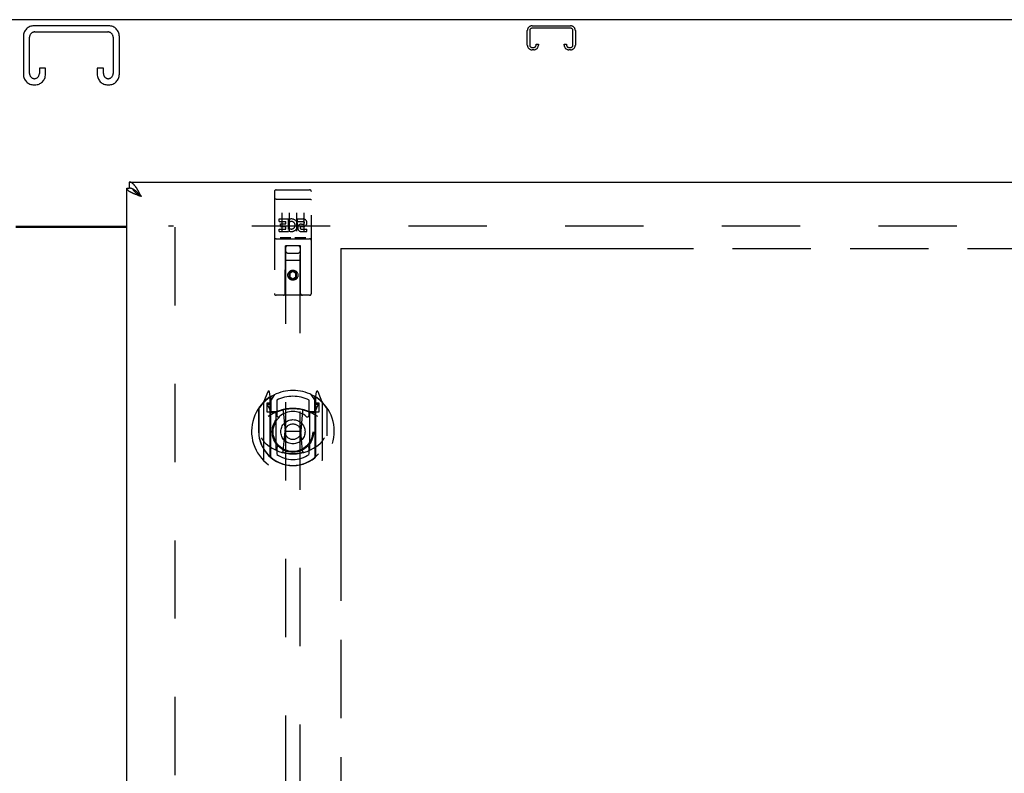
# Model space of a CAD drawing. Header units: inches. Extents: x 0 to 241, y 0 to 156.
# Tile 13 of 21: x 76 to 92, y 101 to 114. Entities that reach past the tile are written whole.
import ezdxf

# ---------------------------------------------------------------- set-up
doc = ezdxf.new("R2010")
doc.units = ezdxf.units.IN
doc.header["$LTSCALE"] = 13.26
doc.header["$MEASUREMENT"] = 0
doc.linetypes.add('HIDDEN', pattern=[0.2, 0.1, -0.1])
doc.linetypes.add('PHANTOM', pattern=[0.8, 0.45, -0.05, 0.1, -0.05, 0.1, -0.05])
doc.layers.get('0').update_dxf_attribs({"linetype": 'CONTINUOUS'})
for name, color, linetype in [('02___PRT_ALL_AXES', 7, 'CONTINUOUS'), ('AVAILABLE_DOOR_SPACE', 7, 'CONTINUOUS'), ('DEFAULT_2', 8, 'HIDDEN'), ('DIMENSIONS', 7, 'CONTINUOUS')]:
    doc.layers.add(name, color=color, linetype=linetype)
doc.styles.get("Standard").update_dxf_attribs({"font": 'arial.ttf'})
doc.dimstyles.new('DIMSTYLE_2', dxfattribs={"dimtxt": 1.106182, "dimasz": 1.418182, "dimexe": 0.09, "dimexo": 0.07, "dimgap": 0.039, "dimtad": 0, "dimtih": 1, "dimtoh": 1, "dimzin": 4, "dimdsep": 46, "dimtxsty": 'Standard', "dimblk": '_FILLED', "dimblk1": '_FILLED', "dimblk2": '_FILLED', "dimcen": 0.09, "dimazin": 1, "dimtfac": 1, "dimtdec": 3, "dimtofl": 0, "dimtmove": 0, "dimatfit": 3, "dimldrblk": '_FILLED', "dimfxl": 1, "dimtolj": 1, "dimtzin": 4, "dimarcsym": 0})

# ---------------------------------------------------------------- blocks, each defined once
blk = doc.blocks.new('_FILLED')
at = {"color": 0, "linetype": 'ByBlock'}
blk.add_solid([(0, 0), (-1, 0.2), (-1, -0.2)], dxfattribs=at)
blk = doc.blocks.new('*D13')
at = {"layer": 'DIMENSIONS', "color": 2, "linetype": 'Continuous'}
for p, q in [((77.413, 98.495), (74.577, 98.495)), ((81.038, 98.495), (83.618, 98.495))]:
    blk.add_line(p, q, dxfattribs=at)
at = {"layer": 'DIMENSIONS', "color": 2, "linetype": 'Continuous', "xscale": 1.4181818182, "yscale": 1.4181818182, "zscale": 1.4181818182}
blk.add_blockref('_FILLED', (77.413, 98.495), dxfattribs=at)
at = {"layer": 'DIMENSIONS', "color": 2, "linetype": 'Continuous', "xscale": 1.4181818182, "yscale": 1.4181818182, "zscale": 1.4181818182, "rotation": 180}
blk.add_blockref('_FILLED', (81.038, 98.495), dxfattribs=at)
at = {"layer": 'DIMENSIONS', "color": 2, "linetype": 'Continuous', "insert": (84.171, 99.048), "char_height": 1.1062, "width": 3.00602, "attachment_point": 1, "line_spacing_factor": 0.9}
blk.add_mtext('3.63', dxfattribs=at)
blk = doc.blocks.new('*D14')
at = {"layer": 'DIMENSIONS', "color": 2, "linetype": 'Continuous'}
for p, q in [((71.913, 96.629), (69.614, 96.629)), ((75.538, 96.629), (78.375, 96.629))]:
    blk.add_line(p, q, dxfattribs=at)
at = {"layer": 'DIMENSIONS', "color": 2, "linetype": 'Continuous', "xscale": 1.4181818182, "yscale": 1.4181818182, "zscale": 1.4181818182}
blk.add_blockref('_FILLED', (71.913, 96.629), dxfattribs=at)
at = {"layer": 'DIMENSIONS', "color": 2, "linetype": 'Continuous', "xscale": 1.4181818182, "yscale": 1.4181818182, "zscale": 1.4181818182, "rotation": 180}
blk.add_blockref('_FILLED', (75.538, 96.629), dxfattribs=at)
at = {"layer": 'DIMENSIONS', "color": 2, "linetype": 'Continuous', "insert": (69.061, 97.182), "char_height": 1.1062, "width": 3.00602, "attachment_point": 3, "line_spacing_factor": 0.9}
blk.add_mtext('3.63', dxfattribs=at)

msp = doc.modelspace()

# ---------------------------------------------------------------- linework, layer by layer
at = {"color": 3, "linetype": 'Continuous'}
for p, q in [((106.424, 113.982), (46.528, 113.982)), ((77.455, 111.232), (106.059, 111.232)), ((77.413, 48.836), (77.413, 111.128)), ((77.571, 111.019), (77.56, 111.023)), ((77.582, 111.014), (77.571, 111.019)), ((77.594, 111.01), (77.582, 111.014)), ((77.623, 111.053), (77.617, 111.065)), ((77.63, 111.041), (77.623, 111.053)), ((77.637, 111.029), (77.63, 111.041)), ((77.647, 111.01), (77.637, 111.029)), ((77.66, 110.985), (77.647, 111.01)), ((77.606, 111.005), (77.594, 111.01)), ((77.618, 111.001), (77.606, 111.005)), ((77.636, 110.994), (77.618, 111.001)), ((77.66, 110.985), (77.636, 110.994)), ((75.538, 110.482), (77.413, 110.482)), ((75.538, 110.467), (77.413, 110.467))]:
    msp.add_line(p, q, dxfattribs=at)
at = {"color": 7, "linetype": 'Continuous'}
for p, q in [((77.455, 111.232), (77.455, 111.128)), ((77.413, 111.128), (77.455, 111.128)), ((77.52, 111.111), (77.517, 111.112)), ((77.62, 111.028), (77.614, 111.035)), ((77.627, 111.021), (77.62, 111.028)), ((77.633, 111.014), (77.627, 111.021)), ((77.643, 111.003), (77.633, 111.014)), ((77.634, 111.002), (77.626, 111.007)), ((77.643, 110.996), (77.634, 111.002)), ((77.66, 110.985), (77.643, 111.003)), ((77.66, 110.985), (77.643, 110.996))]:
    msp.add_line(p, q, dxfattribs=at)
at = {"color": 3, "linetype": 'Continuous'}
for points in [[(77.581, 111.126), (77.577, 111.131), (77.574, 111.136), (77.571, 111.141), (77.567, 111.146), (77.564, 111.151), (77.561, 111.155), (77.557, 111.16), (77.554, 111.164), (77.551, 111.168), (77.548, 111.172), (77.544, 111.176), (77.541, 111.18), (77.538, 111.184), (77.534, 111.188), (77.531, 111.191), (77.528, 111.195), (77.524, 111.198), (77.521, 111.201), (77.518, 111.204), (77.515, 111.207), (77.511, 111.209), (77.508, 111.212), (77.505, 111.214), (77.501, 111.217), (77.498, 111.219), (77.495, 111.221), (77.491, 111.222), (77.488, 111.224), (77.485, 111.225), (77.482, 111.227), (77.478, 111.228), (77.475, 111.229), (77.472, 111.23), (77.468, 111.231), (77.465, 111.231), (77.462, 111.232), (77.458, 111.232), (77.455, 111.232)], [(77.518, 111.041), (77.513, 111.043), (77.508, 111.045), (77.503, 111.048), (77.499, 111.05), (77.494, 111.052), (77.49, 111.054), (77.485, 111.057), (77.481, 111.059), (77.477, 111.061), (77.473, 111.063), (77.469, 111.066), (77.465, 111.068), (77.462, 111.07), (77.458, 111.072), (77.455, 111.074), (77.451, 111.077), (77.448, 111.079), (77.445, 111.081), (77.442, 111.083), (77.44, 111.086), (77.437, 111.088), (77.434, 111.09), (77.432, 111.092), (77.43, 111.094), (77.428, 111.097), (77.426, 111.099), (77.424, 111.101), (77.422, 111.103), (77.421, 111.106), (77.419, 111.108), (77.418, 111.11), (77.417, 111.112), (77.416, 111.115), (77.415, 111.117), (77.414, 111.119), (77.414, 111.121), (77.413, 111.123), (77.413, 111.126), (77.413, 111.128)], [(77.56, 111.023), (77.549, 111.028), (77.543, 111.03), (77.538, 111.032), (77.533, 111.034), (77.528, 111.037), (77.523, 111.039), (77.518, 111.041)], [(77.617, 111.065), (77.614, 111.071), (77.61, 111.077), (77.607, 111.083), (77.604, 111.088), (77.6, 111.094), (77.597, 111.099), (77.594, 111.105), (77.59, 111.11), (77.587, 111.116), (77.584, 111.121), (77.581, 111.126)]]:
    msp.add_lwpolyline(points, dxfattribs=at)
at = {"color": 7, "linetype": 'Continuous'}
for points in [[(77.517, 111.112), (77.515, 111.113), (77.511, 111.115), (77.508, 111.116), (77.505, 111.118), (77.501, 111.119), (77.498, 111.12), (77.495, 111.121), (77.491, 111.122), (77.488, 111.123), (77.485, 111.124), (77.482, 111.125), (77.478, 111.126), (77.475, 111.126), (77.472, 111.127), (77.468, 111.127), (77.465, 111.127), (77.462, 111.128), (77.458, 111.128), (77.455, 111.128)], [(77.614, 111.035), (77.61, 111.038), (77.607, 111.042), (77.604, 111.045), (77.6, 111.048), (77.597, 111.051), (77.594, 111.055), (77.59, 111.058), (77.587, 111.061), (77.584, 111.064), (77.581, 111.067), (77.577, 111.07), (77.574, 111.073), (77.571, 111.075), (77.567, 111.078), (77.564, 111.081), (77.561, 111.084), (77.557, 111.086), (77.554, 111.089), (77.551, 111.091), (77.548, 111.093), (77.544, 111.096), (77.541, 111.098), (77.538, 111.1), (77.534, 111.102), (77.531, 111.104), (77.528, 111.106), (77.524, 111.108), (77.521, 111.11), (77.52, 111.111)], [(77.626, 111.007), (77.617, 111.013), (77.613, 111.016), (77.609, 111.018), (77.605, 111.021), (77.601, 111.024), (77.597, 111.026), (77.593, 111.029), (77.59, 111.032), (77.586, 111.035), (77.582, 111.037), (77.579, 111.04), (77.575, 111.043), (77.572, 111.046), (77.568, 111.048), (77.565, 111.051), (77.562, 111.054), (77.559, 111.057), (77.556, 111.059), (77.553, 111.062), (77.55, 111.065), (77.548, 111.068), (77.545, 111.07), (77.542, 111.073), (77.54, 111.076), (77.538, 111.079), (77.536, 111.081), (77.534, 111.084), (77.532, 111.087), (77.53, 111.089), (77.528, 111.092), (77.526, 111.095), (77.525, 111.098), (77.524, 111.1), (77.522, 111.103), (77.521, 111.106), (77.52, 111.109), (77.52, 111.111)]]:
    msp.add_lwpolyline(points, dxfattribs=at)
at = {"layer": '02___PRT_ALL_AXES', "color": 8, "linetype": 'HIDDEN'}
for p, q in [((79.943, 111.099), (80.508, 111.099)), ((79.994, 110.564), (79.994, 110.607)), ((79.994, 110.607), (80.15, 110.607)), ((79.994, 110.564), (80.107, 110.564)), ((80.015, 110.479), (80.015, 110.522)), ((80.015, 110.522), (80.107, 110.522)), ((80.107, 110.522), (80.107, 110.564)), ((80.15, 110.429), (80.15, 110.607)), ((80.174, 110.558), (80.157, 110.598)), ((80.306, 110.564), (80.306, 110.607)), ((80.306, 110.607), (80.399, 110.607)), ((80.306, 110.564), (80.399, 110.564)), ((80.37, 110.52), (80.399, 110.52)), ((79.994, 110.393), (79.994, 110.436)), ((79.994, 110.436), (80.107, 110.436)), ((79.994, 110.393), (80.15, 110.393)), ((80.015, 110.479), (80.107, 110.479)), ((80.107, 110.436), (80.107, 110.479)), ((80.15, 110.429), (80.163, 110.448)), ((80.15, 110.393), (80.15, 110.406)), ((80.153, 110.404), (80.15, 110.406)), ((80.366, 110.479), (80.412, 110.479)), ((80.37, 110.436), (80.463, 110.436)), ((80.37, 110.393), (80.463, 110.393)), ((80.463, 110.393), (80.463, 110.436)), ((79.943, 110.271), (80.508, 110.271))]:
    msp.add_line(p, q, dxfattribs=at)
msp.add_circle((80.226, 109.654), 0.085, dxfattribs=at)
for centre, radius, start, end in [((80.2, 110.5), 0.107, 244.2636, 113.4027), ((80.2, 110.5), 0.0639, 234.8895, 113.4026), ((80.37, 110.457), 0.0635, 90, 270), ((80.399, 110.542), 0.0644, 282.2995, 90.0775), ((80.399, 110.542), 0.0219, 269.9011, 90), ((80.37, 110.458), 0.0219, 100.307, 270)]:
    msp.add_arc(centre, radius, start, end, dxfattribs=at)
at = {"layer": 'AVAILABLE_DOOR_SPACE', "color": 4, "linetype": 'PHANTOM'}
for q in [(81.038, 80.857), (104.351, 110.107)]:
    msp.add_line((81.038, 110.107), q, dxfattribs=at)
at = {"layer": 'DEFAULT_2', "color": 8, "linetype": 'HIDDEN'}
for p, q in [((77.108, 113.878), (75.843, 113.878)), ((84.274, 113.878), (84.927, 113.878)), ((75.663, 113.698), (75.663, 113.058)), ((75.767, 113.072), (75.767, 113.684)), ((75.857, 113.774), (77.094, 113.774)), ((77.184, 113.684), (77.184, 113.072)), ((77.288, 113.058), (77.288, 113.698)), ((84.194, 113.552), (84.194, 113.798)), ((84.234, 113.798), (84.234, 113.552)), ((84.927, 113.838), (84.274, 113.838)), ((84.967, 113.552), (84.967, 113.798)), ((85.007, 113.798), (85.007, 113.552)), ((84.274, 113.512), (84.302, 113.512)), ((84.342, 113.552), (84.342, 113.565)), ((84.342, 113.565), (84.382, 113.565)), ((84.382, 113.565), (84.382, 113.552)), ((84.819, 113.552), (84.819, 113.565)), ((84.819, 113.565), (84.859, 113.565)), ((84.859, 113.565), (84.859, 113.552)), ((84.899, 113.512), (84.927, 113.512)), ((84.302, 113.472), (84.274, 113.472)), ((84.927, 113.472), (84.899, 113.472)), ((75.934, 113.159), (75.934, 113.072)), ((76.038, 113.159), (75.934, 113.159)), ((76.038, 113.058), (76.038, 113.159)), ((76.913, 113.159), (76.913, 113.058)), ((77.017, 113.159), (76.913, 113.159)), ((77.017, 113.072), (77.017, 113.159)), ((75.843, 112.878), (75.858, 112.878)), ((77.093, 112.878), (77.108, 112.878)), ((79.913, 111.069), (79.913, 109.344)), ((80.008, 111.099), (80.193, 111.099)), ((80.258, 111.099), (80.443, 111.099)), ((80.538, 109.344), (80.538, 111.069)), ((79.93, 110.941), (79.929, 110.94)), ((79.931, 110.941), (79.93, 110.941)), ((79.931, 110.941), (79.931, 110.941)), ((79.932, 110.941), (79.931, 110.941)), ((79.933, 110.941), (79.932, 110.941)), ((79.934, 110.941), (79.933, 110.941)), ((79.934, 110.941), (79.934, 110.941)), ((79.935, 110.941), (79.934, 110.941)), ((79.936, 110.941), (79.935, 110.941)), ((79.937, 110.941), (79.936, 110.941)), ((79.938, 110.941), (79.937, 110.941)), ((79.939, 110.941), (79.938, 110.941)), ((79.939, 110.941), (79.939, 110.941)), ((79.94, 110.941), (79.939, 110.941)), ((79.941, 110.941), (79.94, 110.941)), ((79.942, 110.941), (79.941, 110.941)), ((79.943, 110.941), (79.942, 110.941)), ((79.943, 110.941), (80.508, 110.941)), ((80.508, 110.941), (80.509, 110.941)), ((80.509, 110.941), (80.51, 110.941)), ((80.51, 110.941), (80.511, 110.941)), ((80.511, 110.941), (80.512, 110.941)), ((80.512, 110.941), (80.512, 110.941)), ((80.512, 110.941), (80.513, 110.941)), ((80.513, 110.941), (80.514, 110.941)), ((80.514, 110.941), (80.515, 110.941)), ((80.515, 110.941), (80.516, 110.941)), ((80.516, 110.941), (80.517, 110.941)), ((80.517, 110.941), (80.517, 110.941)), ((80.517, 110.941), (80.518, 110.941)), ((80.518, 110.941), (80.519, 110.941)), ((80.519, 110.941), (80.52, 110.941)), ((80.52, 110.941), (80.52, 110.941)), ((80.52, 110.941), (80.521, 110.941)), ((80.038, 110.708), (80.038, 110.402)), ((80.163, 110.708), (80.163, 110.402)), ((80.288, 110.708), (80.288, 110.402)), ((80.413, 110.708), (80.413, 110.402)), ((104.726, 110.482), (78.122, 110.482)), ((78.226, 110.467), (78.226, 49.497)), ((79.943, 110.271), (80.508, 110.271)), ((80.187, 110.287), (80.015, 110.287)), ((80.437, 110.287), (80.265, 110.287)), ((80.096, 109.344), (80.099, 110.154)), ((80.101, 110.154), (80.099, 110.154)), ((80.101, 110.154), (80.101, 82.153)), ((80.351, 110.154), (80.101, 110.154)), ((80.141, 110.029), (80.311, 110.029)), ((80.351, 82.153), (80.351, 110.154)), ((80.352, 110.154), (80.351, 110.154)), ((80.356, 109.344), (80.352, 110.154)), ((80.353, 109.904), (80.098, 109.904)), ((80.226, 109.726), (80.163, 109.69)), ((80.163, 109.69), (80.163, 109.618)), ((80.163, 109.69), (80.173, 109.684)), ((80.226, 109.715), (80.173, 109.684)), ((80.173, 109.684), (80.173, 109.624)), ((80.226, 109.726), (80.226, 109.715)), ((80.288, 109.69), (80.226, 109.726)), ((80.278, 109.684), (80.226, 109.715)), ((80.288, 109.69), (80.278, 109.684)), ((80.278, 109.624), (80.278, 109.684)), ((80.288, 109.618), (80.288, 109.69)), ((80.163, 109.618), (80.173, 109.624)), ((80.163, 109.618), (80.226, 109.582)), ((80.173, 109.624), (80.226, 109.593)), ((80.226, 109.593), (80.278, 109.624)), ((80.226, 109.582), (80.288, 109.618)), ((80.226, 109.582), (80.226, 109.593)), ((80.288, 109.618), (80.278, 109.624)), ((80.508, 109.314), (79.943, 109.314)), ((79.8, 107.68), (79.73, 107.505)), ((79.843, 107.597), (79.829, 107.677)), ((80.622, 107.677), (80.608, 107.597)), ((80.721, 107.505), (80.651, 107.68)), ((79.822, 107.575), (79.822, 107.575)), ((79.822, 107.575), (79.822, 107.575)), ((79.822, 107.575), (79.822, 107.575)), ((79.843, 106.58), (79.843, 107.597)), ((79.851, 107.524), (79.921, 107.633)), ((79.851, 106.58), (79.851, 107.583)), ((79.853, 107.559), (79.853, 107.351)), ((79.951, 107.537), (79.951, 107.284)), ((80.501, 107.284), (80.501, 107.537)), ((80.531, 107.633), (80.601, 107.524)), ((80.598, 107.351), (80.598, 107.559)), ((80.601, 106.58), (80.601, 107.583)), ((80.608, 107.597), (80.608, 106.58)), ((80.63, 107.575), (80.625, 107.578)), ((79.643, 107.399), (79.643, 107.01)), ((79.651, 107.396), (79.651, 106.939)), ((79.726, 107.494), (79.726, 106.527)), ((79.783, 107.489), (79.783, 107.339)), ((79.843, 107.489), (79.783, 107.489)), ((79.791, 107.457), (79.821, 107.411)), ((79.851, 107.464), (79.796, 107.464)), ((80.063, 107.355), (80.093, 107.01)), ((80.389, 107.355), (80.358, 107.01)), ((80.656, 107.464), (80.601, 107.464)), ((80.668, 107.489), (80.608, 107.489)), ((80.63, 107.411), (80.66, 107.457)), ((80.668, 107.339), (80.668, 107.489)), ((80.726, 106.527), (80.726, 107.494)), ((80.801, 107.396), (80.801, 106.939)), ((80.808, 107.01), (80.808, 107.399)), ((79.783, 107.339), (79.843, 107.339)), ((79.943, 107.338), (79.871, 107.338)), ((79.873, 107.331), (79.939, 107.331)), ((79.943, 106.697), (79.943, 107.328)), ((80.581, 107.338), (80.508, 107.338)), ((80.508, 107.328), (80.508, 106.697)), ((80.512, 107.331), (80.578, 107.331)), ((80.608, 107.339), (80.668, 107.339)), ((79.643, 107.01), (79.658, 107.01)), ((80.063, 106.671), (80.093, 107.01)), ((80.093, 107.01), (80.358, 107.01)), ((80.388, 106.671), (80.358, 107.01)), ((80.808, 107.01), (80.793, 107.01)), ((79.651, 106.939), (79.651, 106.936)), ((80.801, 106.939), (80.801, 106.936)), ((79.951, 106.723), (79.951, 106.62)), ((80.501, 106.62), (80.501, 106.723))]:
    msp.add_line(p, q, dxfattribs=at)
for points in [[(79.929, 110.94), (79.929, 110.94), (79.928, 110.94), (79.928, 110.94), (79.928, 110.94), (79.927, 110.94), (79.927, 110.94), (79.927, 110.94), (79.926, 110.94), (79.926, 110.94), (79.925, 110.94), (79.925, 110.94), (79.925, 110.94), (79.924, 110.94), (79.924, 110.94), (79.924, 110.94), (79.924, 110.94), (79.923, 110.939), (79.923, 110.939), (79.923, 110.939), (79.922, 110.939), (79.922, 110.939), (79.922, 110.939), (79.921, 110.939), (79.921, 110.939), (79.921, 110.939), (79.921, 110.939), (79.92, 110.939), (79.92, 110.939), (79.92, 110.939), (79.919, 110.938), (79.919, 110.938), (79.919, 110.938), (79.919, 110.938), (79.918, 110.938), (79.918, 110.938), (79.918, 110.938), (79.918, 110.938), (79.918, 110.938), (79.917, 110.938), (79.917, 110.938), (79.917, 110.938), (79.917, 110.937), (79.917, 110.937), (79.916, 110.937), (79.916, 110.937), (79.916, 110.937), (79.916, 110.937), (79.916, 110.937), (79.915, 110.937), (79.915, 110.937), (79.915, 110.937), (79.915, 110.936), (79.915, 110.936), (79.915, 110.936), (79.915, 110.936), (79.914, 110.936), (79.914, 110.936), (79.914, 110.936), (79.914, 110.936), (79.914, 110.936), (79.914, 110.936), (79.914, 110.935), (79.914, 110.935), (79.914, 110.935), (79.914, 110.935), (79.914, 110.935), (79.913, 110.935), (79.913, 110.935), (79.913, 110.935), (79.913, 110.935), (79.913, 110.935), (79.913, 110.934), (79.913, 110.934), (79.913, 110.934), (79.913, 110.934), (79.913, 110.934), (79.913, 110.934)], [(80.521, 110.941), (80.522, 110.941), (80.522, 110.94), (80.523, 110.94), (80.523, 110.94), (80.523, 110.94), (80.524, 110.94), (80.524, 110.94), (80.525, 110.94), (80.525, 110.94), (80.525, 110.94), (80.526, 110.94), (80.526, 110.94), (80.526, 110.94), (80.527, 110.94), (80.527, 110.94), (80.527, 110.94), (80.528, 110.94), (80.528, 110.94), (80.528, 110.939), (80.528, 110.939), (80.529, 110.939), (80.529, 110.939), (80.529, 110.939), (80.53, 110.939), (80.53, 110.939), (80.53, 110.939), (80.531, 110.939), (80.531, 110.939), (80.531, 110.939), (80.531, 110.939), (80.532, 110.939), (80.532, 110.938), (80.532, 110.938), (80.532, 110.938), (80.533, 110.938), (80.533, 110.938), (80.533, 110.938), (80.533, 110.938), (80.534, 110.938), (80.534, 110.938), (80.534, 110.938), (80.534, 110.938), (80.534, 110.938), (80.535, 110.937), (80.535, 110.937), (80.535, 110.937), (80.535, 110.937), (80.535, 110.937), (80.536, 110.937), (80.536, 110.937), (80.536, 110.937), (80.536, 110.937), (80.536, 110.937), (80.536, 110.936), (80.537, 110.936), (80.537, 110.936), (80.537, 110.936), (80.537, 110.936), (80.537, 110.936), (80.537, 110.936), (80.537, 110.936), (80.537, 110.936), (80.537, 110.936), (80.538, 110.935), (80.538, 110.935), (80.538, 110.935), (80.538, 110.935), (80.538, 110.935), (80.538, 110.935), (80.538, 110.935), (80.538, 110.935), (80.538, 110.935), (80.538, 110.935), (80.538, 110.934), (80.538, 110.934), (80.538, 110.934), (80.538, 110.934), (80.538, 110.934), (80.538, 110.934)], [(80.015, 110.287), (80.015, 110.287), (80.014, 110.287), (80.014, 110.287), (80.014, 110.287), (80.014, 110.287), (80.014, 110.287), (80.013, 110.287), (80.013, 110.287), (80.013, 110.287), (80.013, 110.287), (80.013, 110.287), (80.012, 110.287), (80.012, 110.287), (80.012, 110.287), (80.012, 110.288), (80.012, 110.288), (80.012, 110.288), (80.011, 110.288), (80.011, 110.288), (80.011, 110.288), (80.011, 110.288), (80.011, 110.288), (80.011, 110.288), (80.011, 110.288), (80.01, 110.288), (80.01, 110.288), (80.01, 110.288), (80.01, 110.288), (80.01, 110.288), (80.01, 110.288), (80.01, 110.288), (80.01, 110.288), (80.009, 110.288), (80.009, 110.288), (80.009, 110.288), (80.009, 110.288), (80.009, 110.288), (80.009, 110.288), (80.009, 110.288), (80.009, 110.288), (80.009, 110.288), (80.009, 110.288), (80.008, 110.288), (80.008, 110.288), (80.008, 110.289), (80.008, 110.289)], [(80.193, 110.289), (80.193, 110.289), (80.193, 110.288), (80.193, 110.288), (80.193, 110.288), (80.193, 110.288), (80.193, 110.288), (80.193, 110.288), (80.192, 110.288), (80.192, 110.288), (80.192, 110.288), (80.192, 110.288), (80.192, 110.288), (80.192, 110.288), (80.192, 110.288), (80.192, 110.288), (80.192, 110.288), (80.191, 110.288), (80.191, 110.288), (80.191, 110.288), (80.191, 110.288), (80.191, 110.288), (80.191, 110.288), (80.191, 110.288), (80.191, 110.288), (80.19, 110.288), (80.19, 110.288), (80.19, 110.288), (80.19, 110.288), (80.19, 110.288), (80.19, 110.288), (80.189, 110.288), (80.189, 110.287), (80.189, 110.287), (80.189, 110.287), (80.189, 110.287), (80.189, 110.287), (80.188, 110.287), (80.188, 110.287), (80.188, 110.287), (80.188, 110.287), (80.188, 110.287), (80.187, 110.287), (80.187, 110.287), (80.187, 110.287), (80.187, 110.287)], [(80.265, 110.287), (80.265, 110.287), (80.264, 110.287), (80.264, 110.287), (80.264, 110.287), (80.264, 110.287), (80.264, 110.287), (80.263, 110.287), (80.263, 110.287), (80.263, 110.287), (80.263, 110.287), (80.263, 110.287), (80.262, 110.287), (80.262, 110.287), (80.262, 110.287), (80.262, 110.288), (80.262, 110.288), (80.262, 110.288), (80.261, 110.288), (80.261, 110.288), (80.261, 110.288), (80.261, 110.288), (80.261, 110.288), (80.261, 110.288), (80.261, 110.288), (80.26, 110.288), (80.26, 110.288), (80.26, 110.288), (80.26, 110.288), (80.26, 110.288), (80.26, 110.288), (80.26, 110.288), (80.26, 110.288), (80.259, 110.288), (80.259, 110.288), (80.259, 110.288), (80.259, 110.288), (80.259, 110.288), (80.259, 110.288), (80.259, 110.288), (80.259, 110.288), (80.259, 110.288), (80.259, 110.288), (80.258, 110.288), (80.258, 110.288), (80.258, 110.289), (80.258, 110.289)], [(80.443, 110.289), (80.443, 110.289), (80.443, 110.288), (80.443, 110.288), (80.443, 110.288), (80.443, 110.288), (80.443, 110.288), (80.443, 110.288), (80.442, 110.288), (80.442, 110.288), (80.442, 110.288), (80.442, 110.288), (80.442, 110.288), (80.442, 110.288), (80.442, 110.288), (80.442, 110.288), (80.442, 110.288), (80.441, 110.288), (80.441, 110.288), (80.441, 110.288), (80.441, 110.288), (80.441, 110.288), (80.441, 110.288), (80.441, 110.288), (80.441, 110.288), (80.44, 110.288), (80.44, 110.288), (80.44, 110.288), (80.44, 110.288), (80.44, 110.288), (80.44, 110.288), (80.439, 110.288), (80.439, 110.287), (80.439, 110.287), (80.439, 110.287), (80.439, 110.287), (80.439, 110.287), (80.438, 110.287), (80.438, 110.287), (80.438, 110.287), (80.438, 110.287), (80.438, 110.287), (80.437, 110.287), (80.437, 110.287), (80.437, 110.287), (80.437, 110.287)], [(79.693, 106.897), (79.696, 106.892), (79.699, 106.887), (79.702, 106.882), (79.705, 106.877), (79.708, 106.873), (79.711, 106.869), (79.713, 106.864), (79.716, 106.861), (79.719, 106.857), (79.721, 106.853), (79.723, 106.85), (79.726, 106.846), (79.728, 106.843), (79.731, 106.84), (79.733, 106.837), (79.735, 106.834), (79.737, 106.832), (79.739, 106.829), (79.741, 106.826), (79.743, 106.824), (79.745, 106.822), (79.747, 106.819), (79.749, 106.817), (79.751, 106.815), (79.753, 106.813), (79.755, 106.811), (79.757, 106.809), (79.758, 106.807), (79.76, 106.806), (79.762, 106.804), (79.764, 106.802), (79.765, 106.801), (79.767, 106.799), (79.768, 106.798), (79.77, 106.797), (79.771, 106.795)], [(80.68, 106.795), (80.682, 106.797), (80.683, 106.798), (80.685, 106.799), (80.686, 106.801), (80.688, 106.802), (80.689, 106.804), (80.691, 106.806), (80.693, 106.807), (80.695, 106.809), (80.696, 106.811), (80.698, 106.813), (80.7, 106.815), (80.702, 106.817), (80.704, 106.819), (80.706, 106.822), (80.708, 106.824), (80.71, 106.826), (80.712, 106.829), (80.714, 106.832), (80.716, 106.834), (80.719, 106.837), (80.721, 106.84), (80.723, 106.843), (80.725, 106.846), (80.728, 106.85), (80.73, 106.853), (80.733, 106.857), (80.735, 106.861), (80.738, 106.864), (80.741, 106.869), (80.743, 106.873), (80.746, 106.877), (80.749, 106.882), (80.752, 106.887), (80.755, 106.892), (80.758, 106.897)], [(80.414, 106.654), (80.408, 106.652), (80.403, 106.651), (80.397, 106.649), (80.392, 106.648), (80.387, 106.647), (80.381, 106.645), (80.376, 106.644), (80.37, 106.643), (80.365, 106.642), (80.359, 106.641), (80.354, 106.64), (80.348, 106.639), (80.343, 106.638), (80.337, 106.637), (80.332, 106.636), (80.326, 106.635), (80.321, 106.634), (80.315, 106.634), (80.309, 106.633), (80.304, 106.632), (80.298, 106.632), (80.293, 106.631), (80.287, 106.631), (80.282, 106.63), (80.276, 106.63), (80.27, 106.629), (80.265, 106.629), (80.259, 106.629), (80.254, 106.628), (80.248, 106.628), (80.242, 106.628), (80.237, 106.628), (80.231, 106.628), (80.226, 106.628), (80.22, 106.628), (80.215, 106.628), (80.209, 106.628), (80.203, 106.628), (80.198, 106.628), (80.192, 106.629), (80.187, 106.629), (80.181, 106.629), (80.175, 106.63), (80.17, 106.63), (80.164, 106.631), (80.159, 106.631), (80.153, 106.632), (80.148, 106.632), (80.142, 106.633), (80.136, 106.634), (80.131, 106.634), (80.125, 106.635), (80.12, 106.636), (80.114, 106.637), (80.109, 106.638), (80.103, 106.639), (80.098, 106.64), (80.092, 106.641), (80.087, 106.642), (80.081, 106.643), (80.076, 106.644), (80.07, 106.645), (80.065, 106.647), (80.059, 106.648), (80.054, 106.649), (80.049, 106.651), (80.043, 106.652), (80.038, 106.654)]]:
    msp.add_lwpolyline(points, dxfattribs=at)
for centre, radius in [((80.226, 109.654), 0.0845), ((80.226, 107.003), 0.35), ((80.226, 107.003), 0.335), ((80.226, 107.003), 0.205), ((80.226, 107.003), 0.133)]:
    msp.add_circle(centre, radius, dxfattribs=at)
for centre, radius, start, end in [((75.843, 113.698), 0.18, 90, 180), ((77.108, 113.698), 0.18, 0, 90), ((84.274, 113.798), 0.08, 90, 180), ((84.927, 113.798), 0.08, 0, 90), ((75.857, 113.684), 0.09, 90, 180), ((77.094, 113.684), 0.09, 0, 90), ((84.274, 113.798), 0.04, 90, 180), ((84.927, 113.798), 0.04, 0, 90), ((84.274, 113.552), 0.08, 180, 270), ((84.274, 113.552), 0.04, 180, 270), ((84.302, 113.552), 0.08, 270, 360), ((84.302, 113.552), 0.04, 270, 360), ((84.899, 113.552), 0.08, 180, 270), ((84.899, 113.552), 0.04, 180, 270), ((84.927, 113.552), 0.08, 270, 360), ((84.927, 113.552), 0.04, 270, 360), ((75.843, 113.058), 0.18, 180, 270), ((75.857, 113.072), 0.09, 180, 261.7808), ((75.844, 113.072), 0.09, 270, 360), ((75.858, 113.058), 0.18, 270, 360), ((77.093, 113.058), 0.18, 180, 270), ((77.107, 113.072), 0.09, 180, 261.7808), ((77.094, 113.072), 0.09, 270, 360), ((77.108, 113.058), 0.18, 270, 360), ((79.943, 111.069), 0.03, 90, 180), ((80.508, 111.069), 0.03, 0, 90), ((79.943, 110.241), 0.03, 90, 180), ((80.508, 110.241), 0.03, 0, 90), ((80.141, 110.114), 0.04, 90, 180), ((80.141, 110.069), 0.04, 180, 270), ((80.311, 110.114), 0.04, 0, 90), ((80.311, 110.069), 0.04, 270, 360), ((79.943, 109.344), 0.03, 180, 270), ((80.066, 109.344), 0.03, 270, 360), ((80.386, 109.344), 0.03, 180, 270), ((80.508, 109.344), 0.03, 270, 360), ((80.226, 107.003), 0.7, 35.2961, 144.7039), ((79.814, 107.675), 0.015, 10, 158.1959), ((80.637, 107.675), 0.015, 21.8041, 170), ((80.226, 107.01), 0.7, 125.5126, 54.4874), ((79.831, 107.564), 0.02, 0, 125.5126), ((79.833, 107.559), 0.02, 0, 125.2543), ((79.871, 107.583), 0.02, 121.4688, 179.9992), ((80.226, 107.003), 0.6, 62.7204, 117.2796), ((80.581, 107.583), 0.02, 0, 58.5295), ((80.618, 107.559), 0.02, 54.7457, 180), ((80.621, 107.564), 0.02, 54.4874, 180), ((79.671, 107.396), 0.02, 144.7039, 180), ((79.741, 107.494), 0.015, 135.0748, 180), ((79.796, 107.459), 0.005, 90, 212.6792), ((80.226, 106.698), 0.7, 53.2319, 126.7681), ((79.663, 107.309), 0.188, 0, 32.6792), ((79.871, 107.358), 0.02, 180, 270), ((79.873, 107.351), 0.02, 180, 270), ((80.226, 106.691), 0.7, 66.536, 113.464), ((80.226, 107.003), 0.343, 48.8739, 131.1261), ((80.043, 107.353), 0.02, 5.0796, 105.6131), ((80.409, 107.353), 0.02, 74.3869, 174.9204), ((80.578, 107.351), 0.02, 270, 360), ((80.581, 107.358), 0.02, 270, 360), ((80.789, 107.309), 0.188, 147.3208, 180), ((80.656, 107.459), 0.005, 327.3208, 90), ((80.711, 107.494), 0.015, 0, 44.9252), ((80.781, 107.396), 0.02, 0, 35.2961), ((79.939, 107.351), 0.02, 270, 293.464), ((79.958, 107.328), 0.015, 112.9863, 180), ((79.981, 107.284), 0.03, 180, 311.1261), ((80.471, 107.284), 0.03, 228.8739, 360), ((80.493, 107.328), 0.015, 0, 67.0137), ((80.512, 107.351), 0.02, 246.536, 270), ((80.226, 107.013), 0.583, 180.2464, 359.7536), ((79.671, 106.939), 0.02, 180, 187.6622), ((80.226, 107.013), 0.58, 187.6622, 352.3378), ((80.781, 106.939), 0.02, 352.3378, 360), ((80.226, 107.328), 0.7, 229.529, 310.471), ((79.958, 106.697), 0.015, 180, 247.0137), ((79.981, 106.723), 0.03, 48.8739, 180), ((80.226, 107.003), 0.343, 228.8739, 311.1261), ((80.471, 106.723), 0.03, 0, 131.1261), ((80.493, 106.697), 0.015, 292.9863, 360), ((79.741, 106.527), 0.015, 180, 224.9252), ((79.858, 106.58), 0.015, 180, 229.6413), ((79.871, 106.58), 0.02, 180, 230.6594), ((80.226, 107.013), 0.48, 235.0461, 304.9539), ((80.043, 106.673), 0.02, 254.4248, 354.9204), ((80.408, 106.673), 0.02, 185.0796, 285.5752), ((80.581, 106.58), 0.02, 309.3378, 359.9984), ((80.593, 106.58), 0.015, 310.3587, 360), ((80.711, 106.527), 0.015, 315.0748, 360)]:
    msp.add_arc(centre, radius, start, end, dxfattribs=at)

# ---------------------------------------------------------------- dimensions: what is measured, and where the dimension line sits
at = {"layer": 'DIMENSIONS', "color": 2, "linetype": 'Continuous'}
dim = msp.add_linear_dim(base=(75.538197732, 96.629254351), p1=(71.913197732, 80.856860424), p2=(75.538197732, 111.107860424), dimstyle='DIMSTYLE_2', dxfattribs=at)
dim.commit()
dim.dimension.update_dxf_attribs({"geometry": '*D14', "text_midpoint": (67.55630598, 96.623088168), "dimtype": 160})
dim = msp.add_linear_dim(base=(77.413197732, 98.49516996), p1=(81.038197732, 110.106860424), p2=(77.413197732, 48.855860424), angle=180, dimstyle='DIMSTYLE_2', dxfattribs=at)
dim.commit()
dim.dimension.update_dxf_attribs({"geometry": '*D13', "text_midpoint": (85.672722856, 98.489004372), "dimtype": 160})

doc.saveas('drawing.dxf')
